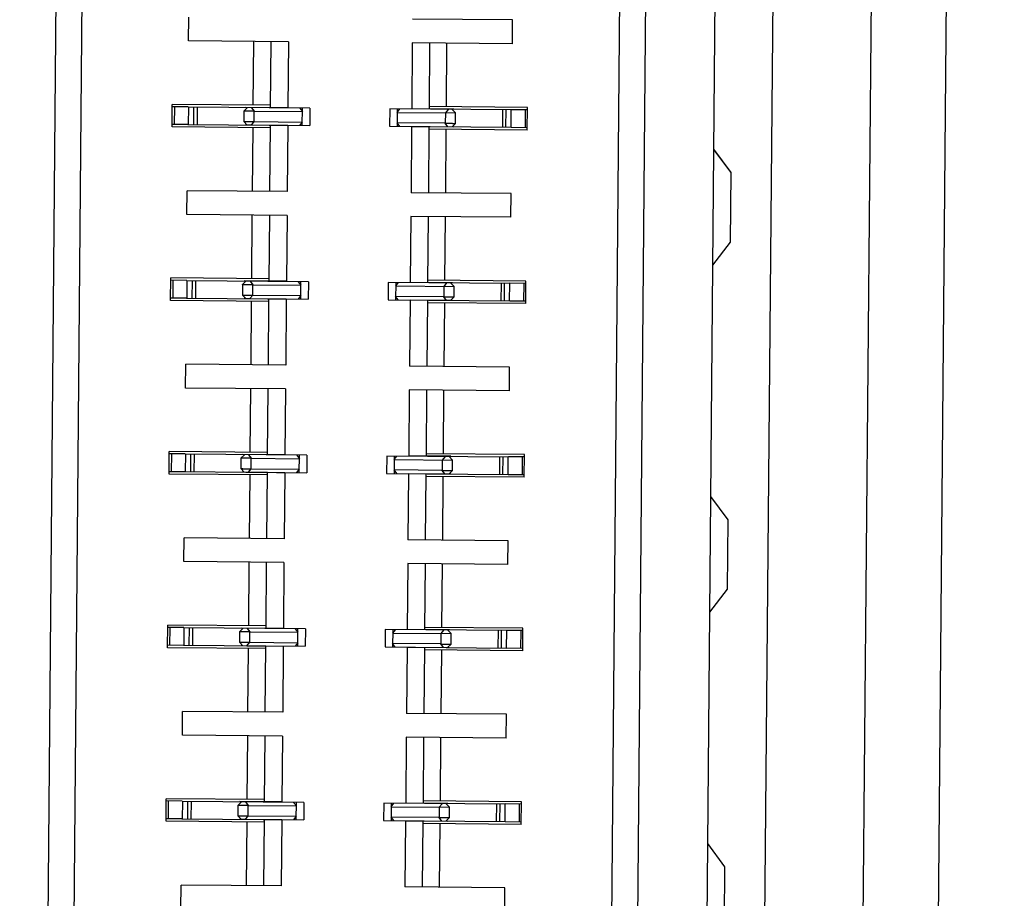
# Model space of a CAD drawing. Header units: inches. Extents: x 0 to 22, y 0 to 17.
# Tile 11 of 85: x 3.454 to 3.789, y 6.827 to 7.126. Entities that reach past the tile are written whole.
import ezdxf

# ---------------------------------------------------------------- set-up
doc = ezdxf.new("R2010")
doc.units = ezdxf.units.IN
doc.header["$LTSCALE"] = 1.21
doc.header["$MEASUREMENT"] = 0
doc.layers.get('0').update_dxf_attribs({"linetype": 'CONTINUOUS'})
doc.layers.add('DIMENSIONS', color=7, linetype='CONTINUOUS')
doc.styles.get("Standard").update_dxf_attribs({"font": 'txt', "width": 0.8})
doc.dimstyles.new('DIMSTYLE_1', dxfattribs={"dimtxt": 0.125, "dimasz": 0.18, "dimexe": 0.18, "dimexo": 0.0625, "dimgap": 0.09, "dimtad": 0, "dimtih": 1, "dimtoh": 1, "dimdec": 3, "dimzin": 4, "dimdsep": 46, "dimtxsty": 'STANDARD', "dimblk": '_FILLED', "dimblk1": '_FILLED', "dimblk2": '_FILLED', "dimcen": 0.09, "dimadec": 0, "dimazin": 0, "dimtp": 0.01, "dimtm": 0.01, "dimtfac": 1, "dimtdec": 3, "dimtofl": 0, "dimtmove": 0, "dimatfit": 3, "dimldrblk": '_FILLED', "dimfxl": 1, "dimtolj": 1, "dimtzin": 4, "dimarcsym": 0})
doc.dimstyles.new('DIMSTYLE_2', dxfattribs={"dimtxt": 0.125, "dimasz": 0.18, "dimexe": 0.18, "dimexo": 0.0625, "dimgap": 0.09, "dimtad": 0, "dimtih": 1, "dimtoh": 1, "dimdec": 3, "dimzin": 4, "dimdsep": 46, "dimtxsty": 'STANDARD', "dimblk": '_FILLED', "dimblk1": '_FILLED', "dimblk2": '_FILLED', "dimcen": 0.09, "dimadec": 0, "dimazin": 0, "dimtp": 0.01, "dimtm": 0.01, "dimtfac": 1, "dimtdec": 3, "dimtofl": 0, "dimtmove": 0, "dimatfit": 3, "dimldrblk": '_FILLED', "dimfxl": 1, "dimtolj": 1, "dimtzin": 4, "dimarcsym": 0})

# ---------------------------------------------------------------- blocks, each defined once
blk = doc.blocks.new('*D4')
at = {"layer": 'DIMENSIONS', "color": 2, "linetype": 'CONTINUOUS'}
blk.add_line((3.69928, 9.97265), (2.51172, 9.97265), dxfattribs=at)
at = {"layer": 'DIMENSIONS', "color": 2, "linetype": 'CONTINUOUS', "width": 0.8}
for s, p in [('[', (1.64922, 9.91015)), (']', (2.34922, 9.91015)), ('4.817', (1.02422, 9.91015)), ('122.36', (1.74922, 9.91015))]:
    blk.add_text(s, height=0.125, dxfattribs=at).set_placement(p)
blk = doc.blocks.new('_FILLED')
at = {"color": 0, "linetype": 'BYBLOCK'}
blk.add_solid([(0, 0), (-1, 0.1736), (-1, -0.1736)], dxfattribs=at)
blk = doc.blocks.new('*D7')
at = {"layer": 'DIMENSIONS', "color": 2, "linetype": 'CONTINUOUS'}
blk.add_line((3.63943, 9.19372), (3.63943, 10.78278), dxfattribs=at)
at = {"layer": 'DIMENSIONS', "color": 2, "linetype": 'CONTINUOUS', "width": 0.8}
for s, p in [(']', (3.70193, 12.17028)), ('7.53', (3.70193, 11.77028)), ('[', (3.70193, 11.67028)), ('.297', (3.70193, 11.14528)), ('2X ', (3.70193, 10.84528))]:
    blk.add_text(s, height=0.125, rotation=90, dxfattribs=at).set_placement(p)
blk = doc.blocks.new('*D10')
at = {"layer": 'DIMENSIONS', "color": 2, "linetype": 'CONTINUOUS'}
for p, q in [((4.04385, 10.09126), (5.35092, 10.09126)), ((5.22592, 10.09126), (5.22592, 7.84404)), ((5.22592, 5.03258), (5.22592, 7.59404)), ((3.54125, 5.03258), (5.35092, 5.03258))]:
    blk.add_line(p, q, dxfattribs=at)
at = {"layer": 'DIMENSIONS', "color": 2, "linetype": 'CONTINUOUS', "xscale": 0.18, "yscale": 0.18, "zscale": 0.18}
for p, rotation in [((5.22592, 10.09126), 90), ((5.22592, 5.03258), 270)]:
    blk.add_blockref('_FILLED', p, dxfattribs=dict(at, rotation=rotation))
at = {"layer": 'DIMENSIONS', "color": 2, "linetype": 'CONTINUOUS', "width": 0.8}
for s, p in [('[', (5.13842, 7.65654)), (']', (5.83842, 7.65654)), ('5.059', (4.51342, 7.65654)), ('128.49', (5.23842, 7.65654))]:
    blk.add_text(s, height=0.125, dxfattribs=at).set_placement(p)

msp = doc.modelspace()

# ---------------------------------------------------------------- linework, layer by layer
at = {"color": 7, "linetype": 'CONTINUOUS'}
for p, q in [((3.75698, 5.71509), (3.7743, 7.69927)), ((3.73158, 5.73697), (3.74852, 7.67784)), ((3.65643, 5.92365), (3.67012, 7.49249)), ((3.68009, 5.92738), (3.69371, 7.48835)), ((3.46904, 7.45884), (3.45596, 5.96081)), ((3.51135, 7.11876), (3.51142, 7.12683)), ((3.62165, 7.12587), (3.58759, 7.12617)), ((3.62158, 7.1178), (3.62165, 7.12587)), ((3.5454, 7.11847), (3.51135, 7.11876)), ((3.5334, 7.09692), (3.53359, 7.11857)), ((3.5393, 7.09608), (3.53949, 7.11852)), ((3.5454, 7.11847), (3.5452, 7.09603)), ((3.58752, 7.1181), (3.58733, 7.09566)), ((3.62158, 7.1178), (3.58752, 7.1181)), ((3.59343, 7.11805), (3.59323, 7.09561)), ((3.59915, 7.09634), (3.59933, 7.118)), ((3.50578, 7.08948), (3.50584, 7.09716)), ((3.53931, 7.09687), (3.50584, 7.09716)), ((3.51127, 7.09632), (3.50584, 7.09637)), ((3.50654, 7.09636), (3.50649, 7.09026)), ((3.55268, 7.09586), (3.51122, 7.09623)), ((3.5143, 7.0962), (3.51425, 7.09029)), ((3.53023, 7.09488), (3.5302, 7.09134)), ((3.53023, 7.09488), (3.53142, 7.09605)), ((3.5452, 7.09603), (3.53083, 7.09615)), ((3.53374, 7.09485), (3.55012, 7.0947)), ((3.5492, 7.09589), (3.55012, 7.0947)), ((3.55012, 7.0947), (3.55013, 7.09589)), ((3.55268, 7.09586), (3.55263, 7.08996)), ((3.57985, 7.09563), (3.5798, 7.08972)), ((3.62131, 7.09526), (3.57985, 7.09563)), ((3.5824, 7.0956), (3.58239, 7.09442)), ((3.58239, 7.09442), (3.58333, 7.0956)), ((3.58239, 7.09442), (3.60228, 7.09425)), ((3.6017, 7.09553), (3.58733, 7.09566)), ((3.6267, 7.0961), (3.59324, 7.0964)), ((3.60228, 7.09425), (3.60111, 7.09544)), ((3.61823, 7.09529), (3.61818, 7.08939)), ((3.6267, 7.09532), (3.62126, 7.09536)), ((3.62599, 7.09532), (3.62593, 7.08922)), ((3.62664, 7.08843), (3.6267, 7.0961)), ((3.5302, 7.09134), (3.53137, 7.09014)), ((3.53371, 7.0913), (3.55009, 7.09116)), ((3.55009, 7.09116), (3.54915, 7.08999)), ((3.55008, 7.08998), (3.55009, 7.09116)), ((3.60224, 7.0907), (3.60228, 7.09425)), ((3.51117, 7.09029), (3.50578, 7.09027)), ((3.53924, 7.08919), (3.50578, 7.08948)), ((3.51117, 7.09032), (3.55263, 7.08996)), ((3.51122, 7.09029), (3.51117, 7.09029)), ((3.53277, 7.09005), (3.53078, 7.09012)), ((3.53925, 7.08998), (3.53277, 7.09005)), ((3.53314, 7.06759), (3.53333, 7.08924)), ((3.53905, 7.06754), (3.53925, 7.08998)), ((3.54515, 7.08992), (3.53925, 7.08998)), ((3.54515, 7.08992), (3.54495, 7.06748)), ((3.5798, 7.08972), (3.62125, 7.08936)), ((3.58236, 7.09088), (3.58235, 7.0897)), ((3.59874, 7.09074), (3.58236, 7.09088)), ((3.58328, 7.08969), (3.58236, 7.09088)), ((3.58727, 7.08956), (3.58708, 7.06712)), ((3.60164, 7.08943), (3.58727, 7.08956)), ((3.59318, 7.08951), (3.59298, 7.06707)), ((3.62664, 7.08843), (3.59317, 7.08872)), ((3.59889, 7.06701), (3.59908, 7.08867)), ((3.60224, 7.0907), (3.60105, 7.08954)), ((3.62664, 7.08921), (3.62121, 7.08926)), ((3.696, 7.07394), (3.69016, 7.08187)), ((3.696, 7.07394), (3.69016, 7.08186)), ((3.69579, 7.05032), (3.696, 7.07394)), ((3.51083, 7.05971), (3.5109, 7.06778)), ((3.54495, 7.06748), (3.5109, 7.06778)), ((3.62113, 7.06682), (3.58708, 7.06712)), ((3.62106, 7.05875), (3.62113, 7.06682)), ((3.54488, 7.05941), (3.51083, 7.05971)), ((3.53288, 7.03786), (3.53307, 7.05952)), ((3.53878, 7.03703), (3.53898, 7.05947)), ((3.54488, 7.05941), (3.54469, 7.03697)), ((3.58701, 7.05905), (3.58681, 7.03661)), ((3.62106, 7.05875), (3.58701, 7.05905)), ((3.59291, 7.059), (3.59272, 7.03655)), ((3.59863, 7.03729), (3.59882, 7.05894)), ((3.68982, 7.0425), (3.69579, 7.05032)), ((3.50526, 7.03043), (3.50533, 7.03811)), ((3.51075, 7.03727), (3.50532, 7.03732)), ((3.53879, 7.03781), (3.50533, 7.03811)), ((3.50603, 7.03731), (3.50598, 7.03121)), ((3.62619, 7.03705), (3.59272, 7.03734)), ((3.55217, 7.03681), (3.51071, 7.03717)), ((3.51378, 7.03715), (3.51373, 7.03124)), ((3.52972, 7.03583), (3.52969, 7.03228)), ((3.52972, 7.03583), (3.53091, 7.037)), ((3.54469, 7.03697), (3.53032, 7.0371)), ((3.53323, 7.03579), (3.5496, 7.03565)), ((3.54869, 7.03684), (3.5496, 7.03565)), ((3.5496, 7.03565), (3.54961, 7.03683)), ((3.55217, 7.03681), (3.55211, 7.03091)), ((3.57933, 7.03657), (3.57928, 7.03067)), ((3.62079, 7.03621), (3.57933, 7.03657)), ((3.58189, 7.03655), (3.58188, 7.03537)), ((3.58188, 7.03537), (3.58281, 7.03654)), ((3.58188, 7.03537), (3.60176, 7.0352)), ((3.60118, 7.03648), (3.58681, 7.03661)), ((3.60176, 7.0352), (3.60059, 7.03639)), ((3.60173, 7.03165), (3.60176, 7.0352)), ((3.61772, 7.03624), (3.61766, 7.03033)), ((3.62618, 7.03626), (3.62075, 7.03631)), ((3.62547, 7.03627), (3.62542, 7.03017)), ((3.62612, 7.02937), (3.62619, 7.03705)), ((3.51066, 7.03124), (3.50527, 7.03122)), ((3.51066, 7.03127), (3.55211, 7.03091)), ((3.5107, 7.03124), (3.51066, 7.03124)), ((3.52969, 7.03228), (3.53086, 7.03109)), ((3.53226, 7.031), (3.53027, 7.03107)), ((3.53873, 7.03092), (3.53226, 7.031)), ((3.5332, 7.03225), (3.54957, 7.03211)), ((3.53853, 7.00848), (3.53873, 7.03092)), ((3.54464, 7.03087), (3.53873, 7.03092)), ((3.54464, 7.03087), (3.54444, 7.00843)), ((3.54957, 7.03211), (3.54864, 7.03094)), ((3.54956, 7.03093), (3.54957, 7.03211)), ((3.57928, 7.03067), (3.62074, 7.03031)), ((3.58185, 7.03183), (3.58184, 7.03065)), ((3.59822, 7.03168), (3.58185, 7.03183)), ((3.58276, 7.03064), (3.58185, 7.03183)), ((3.60173, 7.03165), (3.60054, 7.03048)), ((3.53872, 7.03014), (3.50526, 7.03043)), ((3.53263, 7.00853), (3.53282, 7.03019)), ((3.58676, 7.0305), (3.58656, 7.00806)), ((3.60113, 7.03038), (3.58676, 7.0305)), ((3.59266, 7.03045), (3.59247, 7.00801)), ((3.62612, 7.02937), (3.59266, 7.02967)), ((3.59837, 7.00796), (3.59856, 7.02961)), ((3.62613, 7.03016), (3.6207, 7.03021)), ((3.51032, 7.00066), (3.51039, 7.00873)), ((3.54444, 7.00843), (3.51039, 7.00873)), ((3.62062, 7.00777), (3.58656, 7.00806)), ((3.62055, 6.9997), (3.62062, 7.00777)), ((3.54437, 7.00036), (3.51032, 7.00066)), ((3.53237, 6.97881), (3.53256, 7.00046)), ((3.53827, 6.97797), (3.53846, 7.00041)), ((3.54437, 7.00036), (3.54417, 6.97792)), ((3.58649, 6.99999), (3.5863, 6.97755)), ((3.62055, 6.9997), (3.58649, 6.99999)), ((3.5924, 6.99994), (3.5922, 6.9775)), ((3.59811, 6.97824), (3.5983, 6.99989)), ((3.50474, 6.97138), (3.50481, 6.97905)), ((3.51024, 6.97822), (3.5048, 6.97826)), ((3.53827, 6.97876), (3.50481, 6.97905)), ((3.50551, 6.97826), (3.50546, 6.97216)), ((3.55165, 6.97776), (3.51019, 6.97812)), ((3.51327, 6.97809), (3.51322, 6.97219)), ((3.5292, 6.97677), (3.53039, 6.97794)), ((3.54417, 6.97792), (3.5298, 6.97805)), ((3.54817, 6.97779), (3.54909, 6.9766)), ((3.54909, 6.9766), (3.5491, 6.97778)), ((3.55165, 6.97776), (3.5516, 6.97185)), ((3.57882, 6.97752), (3.57877, 6.97162)), ((3.62028, 6.97716), (3.57882, 6.97752)), ((3.58137, 6.9775), (3.58136, 6.97632)), ((3.58136, 6.97632), (3.5823, 6.97749)), ((3.60067, 6.97743), (3.5863, 6.97755)), ((3.62567, 6.978), (3.59221, 6.97829)), ((3.60124, 6.97614), (3.60007, 6.97733)), ((3.6172, 6.97719), (3.61715, 6.97128)), ((3.62567, 6.97721), (3.62023, 6.97726)), ((3.62496, 6.97722), (3.6249, 6.97111)), ((3.62561, 6.97032), (3.62567, 6.978)), ((3.5292, 6.97677), (3.52917, 6.97323)), ((3.53271, 6.97674), (3.54909, 6.9766)), ((3.58136, 6.97632), (3.60124, 6.97614)), ((3.60121, 6.9726), (3.60124, 6.97614)), ((3.53821, 6.97108), (3.50474, 6.97138)), ((3.51014, 6.97219), (3.50475, 6.97216)), ((3.51014, 6.97221), (3.5516, 6.97185)), ((3.51018, 6.97219), (3.51014, 6.97219)), ((3.52917, 6.97323), (3.53034, 6.97204)), ((3.53174, 6.97195), (3.52975, 6.97202)), ((3.53821, 6.97187), (3.53174, 6.97195)), ((3.53211, 6.94948), (3.5323, 6.97113)), ((3.53268, 6.9732), (3.54906, 6.97306)), ((3.53802, 6.94943), (3.53821, 6.97187)), ((3.54412, 6.97182), (3.53821, 6.97187)), ((3.54412, 6.97182), (3.54392, 6.94938)), ((3.54906, 6.97306), (3.54812, 6.97188)), ((3.54905, 6.97187), (3.54906, 6.97306)), ((3.57877, 6.97162), (3.62022, 6.97125)), ((3.58133, 6.97277), (3.58132, 6.97159)), ((3.5977, 6.97263), (3.58133, 6.97277)), ((3.58225, 6.97158), (3.58133, 6.97277)), ((3.58624, 6.97145), (3.58605, 6.94901)), ((3.60061, 6.97133), (3.58624, 6.97145)), ((3.59215, 6.9714), (3.59195, 6.94896)), ((3.62561, 6.97032), (3.59214, 6.97061)), ((3.59786, 6.94891), (3.59805, 6.97056)), ((3.60121, 6.9726), (3.60002, 6.97143)), ((3.62561, 6.97111), (3.62018, 6.97116)), ((3.69497, 6.95583), (3.68913, 6.96376)), ((3.69497, 6.95584), (3.68913, 6.96376)), ((3.69476, 6.93222), (3.69497, 6.95584)), ((3.5098, 6.94161), (3.50987, 6.94968)), ((3.54392, 6.94938), (3.50987, 6.94968)), ((3.6201, 6.94871), (3.58605, 6.94901)), ((3.62003, 6.94064), (3.6201, 6.94871)), ((3.54385, 6.94131), (3.5098, 6.94161)), ((3.53185, 6.91976), (3.53204, 6.94141)), ((3.53775, 6.91892), (3.53795, 6.94136)), ((3.54385, 6.94131), (3.54366, 6.91887)), ((3.58598, 6.94094), (3.58578, 6.9185)), ((3.62003, 6.94064), (3.58598, 6.94094)), ((3.59188, 6.94089), (3.59169, 6.91845)), ((3.5976, 6.91919), (3.59779, 6.94084)), ((3.68879, 6.92439), (3.69476, 6.93222)), ((3.50423, 6.91232), (3.5043, 6.92)), ((3.50972, 6.91916), (3.50429, 6.91921)), ((3.53776, 6.91971), (3.5043, 6.92)), ((3.505, 6.91921), (3.50494, 6.9131)), ((3.55114, 6.9187), (3.50968, 6.91907)), ((3.51275, 6.91904), (3.5127, 6.91313)), ((3.52869, 6.91772), (3.52866, 6.91418)), ((3.52869, 6.91772), (3.52988, 6.91889)), ((3.54366, 6.91887), (3.52929, 6.91899)), ((3.5322, 6.91769), (3.54857, 6.91755)), ((3.54766, 6.91874), (3.54857, 6.91755)), ((3.54857, 6.91755), (3.54858, 6.91873)), ((3.55114, 6.9187), (3.55108, 6.9128)), ((3.5783, 6.91847), (3.57825, 6.91256)), ((3.61976, 6.91811), (3.5783, 6.91847)), ((3.58086, 6.91845), (3.58085, 6.91726)), ((3.58085, 6.91726), (3.58178, 6.91844)), ((3.58085, 6.91726), (3.60073, 6.91709)), ((3.60015, 6.91838), (3.58578, 6.9185)), ((3.62516, 6.91894), (3.59169, 6.91924)), ((3.60073, 6.91709), (3.59956, 6.91828)), ((3.6007, 6.91355), (3.60073, 6.91709)), ((3.61669, 6.91813), (3.61663, 6.91223)), ((3.62515, 6.91816), (3.61972, 6.9182)), ((3.62444, 6.91816), (3.62439, 6.91206)), ((3.62509, 6.91127), (3.62516, 6.91894)), ((3.52866, 6.91418), (3.52983, 6.91298)), ((3.53217, 6.91415), (3.54854, 6.914)), ((3.54854, 6.914), (3.5476, 6.91283)), ((3.54853, 6.91282), (3.54854, 6.914)), ((3.58082, 6.91372), (3.5808, 6.91254)), ((3.59719, 6.91358), (3.58082, 6.91372)), ((3.58173, 6.91253), (3.58082, 6.91372)), ((3.6007, 6.91355), (3.59951, 6.91238)), ((3.53769, 6.91203), (3.50423, 6.91232)), ((3.50963, 6.91313), (3.50424, 6.91311)), ((3.50963, 6.91316), (3.55108, 6.9128)), ((3.50967, 6.91314), (3.50963, 6.91313)), ((3.53123, 6.91289), (3.52924, 6.91297)), ((3.5377, 6.91282), (3.53123, 6.91289)), ((3.5316, 6.89043), (3.53179, 6.91208)), ((3.5375, 6.89038), (3.5377, 6.91282)), ((3.5436, 6.91277), (3.5377, 6.91282)), ((3.5436, 6.91277), (3.54341, 6.89033)), ((3.57825, 6.91256), (3.61971, 6.9122)), ((3.58573, 6.9124), (3.58553, 6.88996)), ((3.6001, 6.91227), (3.58573, 6.9124)), ((3.59163, 6.91235), (3.59144, 6.88991)), ((3.62509, 6.91127), (3.59163, 6.91156)), ((3.59734, 6.88986), (3.59753, 6.91151)), ((3.6251, 6.91206), (3.61966, 6.9121)), ((3.50928, 6.88255), (3.50935, 6.89062)), ((3.54341, 6.89033), (3.50935, 6.89062)), ((3.61959, 6.88966), (3.58553, 6.88996)), ((3.61952, 6.88159), (3.61959, 6.88966)), ((3.54334, 6.88226), (3.50928, 6.88255)), ((3.53134, 6.86071), (3.53153, 6.88236)), ((3.53724, 6.85987), (3.53743, 6.88231)), ((3.54334, 6.88226), (3.54314, 6.85982)), ((3.58546, 6.88189), (3.58527, 6.85945)), ((3.61952, 6.88159), (3.58546, 6.88189)), ((3.59137, 6.88184), (3.59117, 6.8594)), ((3.59708, 6.86013), (3.59727, 6.88178)), ((3.50371, 6.85327), (3.50378, 6.86095)), ((3.50921, 6.86011), (3.50377, 6.86016)), ((3.53724, 6.86065), (3.50378, 6.86095)), ((3.50448, 6.86015), (3.50443, 6.85405)), ((3.55062, 6.85965), (3.50916, 6.86001)), ((3.51224, 6.85999), (3.51219, 6.85408)), ((3.52817, 6.85867), (3.52936, 6.85984)), ((3.54314, 6.85982), (3.52877, 6.85994)), ((3.62464, 6.85989), (3.59118, 6.86018)), ((3.62458, 6.85221), (3.62464, 6.85989)), ((3.52817, 6.85867), (3.52814, 6.85512)), ((3.53168, 6.85864), (3.54806, 6.85849)), ((3.54714, 6.85968), (3.54806, 6.85849)), ((3.54806, 6.85849), (3.54807, 6.85967)), ((3.55062, 6.85965), (3.55057, 6.85375)), ((3.57779, 6.85941), (3.57774, 6.85351)), ((3.61925, 6.85905), (3.57779, 6.85941)), ((3.58034, 6.85939), (3.58033, 6.85821)), ((3.58033, 6.85821), (3.58127, 6.85938)), ((3.58033, 6.85821), (3.60021, 6.85804)), ((3.59964, 6.85932), (3.58527, 6.85945)), ((3.60021, 6.85804), (3.59904, 6.85923)), ((3.60018, 6.85449), (3.60021, 6.85804)), ((3.61617, 6.85908), (3.61612, 6.85317)), ((3.62464, 6.8591), (3.6192, 6.85915)), ((3.62393, 6.85911), (3.62387, 6.85301)), ((3.53718, 6.85298), (3.50371, 6.85327)), ((3.50911, 6.85408), (3.50372, 6.85406)), ((3.50911, 6.85411), (3.55057, 6.85375)), ((3.50915, 6.85408), (3.50911, 6.85408)), ((3.52814, 6.85512), (3.52931, 6.85393)), ((3.53071, 6.85384), (3.52872, 6.85391)), ((3.53718, 6.85376), (3.53071, 6.85384)), ((3.53108, 6.83138), (3.53127, 6.85303)), ((3.53165, 6.85509), (3.54803, 6.85495)), ((3.53699, 6.83132), (3.53718, 6.85376)), ((3.54309, 6.85371), (3.53718, 6.85376)), ((3.54309, 6.85371), (3.54289, 6.83127)), ((3.54803, 6.85495), (3.54709, 6.85378)), ((3.54801, 6.85377), (3.54803, 6.85495)), ((3.57774, 6.85351), (3.61919, 6.85315)), ((3.5803, 6.85467), (3.58029, 6.85349)), ((3.59667, 6.85453), (3.5803, 6.85467)), ((3.58121, 6.85348), (3.5803, 6.85467)), ((3.58521, 6.85335), (3.58502, 6.83091)), ((3.59958, 6.85322), (3.58521, 6.85335)), ((3.59112, 6.85329), (3.59092, 6.83085)), ((3.60018, 6.85449), (3.59899, 6.85332)), ((3.62458, 6.853), (3.61915, 6.85305)), ((3.62458, 6.85221), (3.59111, 6.85251)), ((3.59683, 6.8308), (3.59702, 6.85246)), ((3.69394, 6.83773), (3.6881, 6.84566)), ((3.69394, 6.83773), (3.6881, 6.84565)), ((3.69373, 6.81411), (3.69394, 6.83773)), ((3.50877, 6.8235), (3.50884, 6.83157)), ((3.54289, 6.83127), (3.50884, 6.83157)), ((3.61907, 6.83061), (3.58502, 6.83091)), ((3.619, 6.82254), (3.61907, 6.83061))]:
    msp.add_line(p, q, dxfattribs=at)
at = {"color": 9, "linetype": 'CONTINUOUS'}
for p, q in [((3.69977, 5.92721), (3.7134, 7.48818)), ((3.64774, 5.94296), (3.6611, 7.47334)), ((3.47775, 7.44266), (3.46496, 5.97683)), ((3.51132, 7.09632), (3.51127, 7.09022)), ((3.51315, 7.0903), (3.5132, 7.09621)), ((3.53283, 7.09604), (3.53374, 7.09485)), ((3.53371, 7.0913), (3.53374, 7.09485)), ((3.55009, 7.09116), (3.55012, 7.0947)), ((3.58239, 7.09442), (3.58236, 7.09088)), ((3.59877, 7.09428), (3.59874, 7.09074)), ((3.5997, 7.09545), (3.59877, 7.09428)), ((3.61933, 7.09528), (3.61927, 7.08938)), ((3.62116, 7.08926), (3.62121, 7.09536)), ((3.53278, 7.09013), (3.53371, 7.0913)), ((3.59965, 7.08955), (3.59874, 7.09074)), ((3.5108, 7.03727), (3.51075, 7.03117)), ((3.51264, 7.03125), (3.51269, 7.03715)), ((3.53231, 7.03698), (3.53323, 7.03579)), ((3.5332, 7.03225), (3.53323, 7.03579)), ((3.54957, 7.03211), (3.5496, 7.03565)), ((3.58188, 7.03537), (3.58185, 7.03183)), ((3.59825, 7.03523), (3.59822, 7.03168)), ((3.59919, 7.0364), (3.59825, 7.03523)), ((3.61881, 7.03623), (3.61876, 7.03032)), ((3.62064, 7.03021), (3.6207, 7.03631)), ((3.53226, 7.03108), (3.5332, 7.03225)), ((3.59914, 7.03049), (3.59822, 7.03168)), ((3.51029, 6.97822), (3.51024, 6.97211)), ((3.51212, 6.9722), (3.51217, 6.9781)), ((3.5318, 6.97793), (3.53271, 6.97674)), ((3.59867, 6.97735), (3.59774, 6.97617)), ((3.6183, 6.97718), (3.61824, 6.97127)), ((3.62013, 6.97116), (3.62018, 6.97726)), ((3.53268, 6.9732), (3.53271, 6.97674)), ((3.54906, 6.97306), (3.54909, 6.9766)), ((3.58136, 6.97632), (3.58133, 6.97277)), ((3.59774, 6.97617), (3.5977, 6.97263)), ((3.53175, 6.97203), (3.53268, 6.9732)), ((3.59862, 6.97144), (3.5977, 6.97263)), ((3.50977, 6.91916), (3.50972, 6.91306)), ((3.51161, 6.91314), (3.51166, 6.91905)), ((3.53128, 6.91888), (3.5322, 6.91769)), ((3.53217, 6.91415), (3.5322, 6.91769)), ((3.54854, 6.914), (3.54857, 6.91755)), ((3.58085, 6.91726), (3.58082, 6.91372)), ((3.59722, 6.91712), (3.59719, 6.91358)), ((3.59816, 6.91829), (3.59722, 6.91712)), ((3.61778, 6.91812), (3.61773, 6.91222)), ((3.61961, 6.9121), (3.61967, 6.91821)), ((3.53123, 6.91297), (3.53217, 6.91415)), ((3.5981, 6.91239), (3.59719, 6.91358)), ((3.50926, 6.86011), (3.50921, 6.85401)), ((3.51109, 6.85409), (3.51114, 6.86)), ((3.53077, 6.85983), (3.53168, 6.85864)), ((3.53165, 6.85509), (3.53168, 6.85864)), ((3.54803, 6.85495), (3.54806, 6.85849)), ((3.58033, 6.85821), (3.5803, 6.85467)), ((3.5967, 6.85807), (3.59667, 6.85453)), ((3.59764, 6.85924), (3.5967, 6.85807)), ((3.61726, 6.85907), (3.61721, 6.85316)), ((3.6191, 6.85305), (3.61915, 6.85915)), ((3.53072, 6.85392), (3.53165, 6.85509)), ((3.59759, 6.85334), (3.59667, 6.85453))]:
    msp.add_line(p, q, dxfattribs=at)
at = {"color": 7, "linetype": 'CONTINUOUS'}
for points, knots in [([(3.53374, 7.09485), (3.5337, 7.09485), (3.53362, 7.09485), (3.53348, 7.09485), (3.53334, 7.09485), (3.53318, 7.09485), (3.53301, 7.09486), (3.53284, 7.09486), (3.53267, 7.09486), (3.53249, 7.09486), (3.5323, 7.09486), (3.53212, 7.09486), (3.53194, 7.09487), (3.53176, 7.09487), (3.53158, 7.09487), (3.53141, 7.09487), (3.53124, 7.09487), (3.53109, 7.09487), (3.53094, 7.09487), (3.53081, 7.09487), (3.53068, 7.09488), (3.53057, 7.09488), (3.53048, 7.09488), (3.5304, 7.09488), (3.53033, 7.09488), (3.53028, 7.09488), (3.53026, 7.09488), (3.53023, 7.09488), (3.53023, 7.09488)], [0, 0, 0, 0, 0.034499, 0.073061, 0.115018, 0.159886, 0.207217, 0.25634, 0.306743, 0.358111, 0.410085, 0.462458, 0.514869, 0.566725, 0.617525, 0.666737, 0.71371, 0.758002, 0.799453, 0.837849, 0.873018, 0.904615, 0.93217, 0.955383, 0.974046, 0.987836, 0.996565, 1, 1, 1, 1]), ([(3.5302, 7.09134), (3.5302, 7.09134), (3.53023, 7.09134), (3.53025, 7.09134), (3.5303, 7.09133), (3.53036, 7.09133), (3.53044, 7.09133), (3.53054, 7.09133), (3.53065, 7.09133), (3.53077, 7.09133), (3.53091, 7.09133), (3.53105, 7.09133), (3.53121, 7.09133), (3.53137, 7.09132), (3.53155, 7.09132), (3.53173, 7.09132), (3.53191, 7.09132), (3.5321, 7.09132), (3.53228, 7.09132), (3.53246, 7.09132), (3.53264, 7.09131), (3.53282, 7.09131), (3.53299, 7.09131), (3.53315, 7.09131), (3.53331, 7.09131), (3.53345, 7.09131), (3.53359, 7.09131), (3.53367, 7.0913), (3.53371, 7.0913)], [0, 0, 0, 0, 0.003207, 0.011544, 0.024848, 0.04295, 0.065704, 0.093086, 0.124814, 0.16031, 0.199071, 0.240897, 0.28558, 0.332998, 0.382748, 0.43419, 0.486763, 0.539796, 0.592483, 0.644385, 0.695425, 0.745421, 0.79423, 0.841334, 0.885979, 0.927654, 0.965877, 1, 1, 1, 1]), ([(3.59874, 7.09074), (3.59878, 7.09074), (3.59887, 7.09073), (3.599, 7.09073), (3.59915, 7.09073), (3.59931, 7.09073), (3.59947, 7.09073), (3.59964, 7.09073), (3.59982, 7.09073), (3.6, 7.09072), (3.60019, 7.09072), (3.60037, 7.09072), (3.60056, 7.09072), (3.60074, 7.09072), (3.60091, 7.09072), (3.60108, 7.09072), (3.60125, 7.09071), (3.6014, 7.09071), (3.60155, 7.09071), (3.60168, 7.09071), (3.6018, 7.09071), (3.60191, 7.09071), (3.60201, 7.09071), (3.60209, 7.09071), (3.60215, 7.09071), (3.6022, 7.09071), (3.60222, 7.09071), (3.60224, 7.0907), (3.60224, 7.0907)], [0, 0, 0, 0, 0.036248, 0.075513, 0.117557, 0.162227, 0.209295, 0.258292, 0.309057, 0.361174, 0.413958, 0.467051, 0.519884, 0.571689, 0.621978, 0.670472, 0.716871, 0.761085, 0.80273, 0.841276, 0.876334, 0.907561, 0.934576, 0.957134, 0.975067, 0.988294, 0.996759, 1, 1, 1, 1]), ([(3.53323, 7.03579), (3.53319, 7.03579), (3.5331, 7.0358), (3.53297, 7.0358), (3.53282, 7.0358), (3.53266, 7.0358), (3.5325, 7.0358), (3.53233, 7.0358), (3.53215, 7.0358), (3.53197, 7.03581), (3.53179, 7.03581), (3.53161, 7.03581), (3.53142, 7.03581), (3.53124, 7.03581), (3.53106, 7.03582), (3.53089, 7.03582), (3.53073, 7.03582), (3.53057, 7.03582), (3.53043, 7.03582), (3.53029, 7.03582), (3.53017, 7.03582), (3.53006, 7.03582), (3.52996, 7.03582), (3.52988, 7.03583), (3.52982, 7.03582), (3.52976, 7.03582), (3.52974, 7.03583), (3.52972, 7.03583), (3.52972, 7.03583)], [0, 0, 0, 0, 0.034499, 0.073061, 0.115018, 0.159886, 0.207217, 0.25634, 0.306743, 0.358111, 0.410085, 0.462458, 0.514869, 0.566725, 0.617525, 0.666737, 0.71371, 0.758002, 0.799453, 0.837849, 0.873018, 0.904615, 0.93217, 0.955383, 0.974046, 0.987836, 0.996565, 1, 1, 1, 1]), ([(3.52969, 7.03228), (3.52969, 7.03228), (3.52971, 7.03228), (3.52973, 7.03228), (3.52978, 7.03228), (3.52984, 7.03228), (3.52992, 7.03228), (3.53002, 7.03228), (3.53013, 7.03228), (3.53025, 7.03228), (3.53039, 7.03228), (3.53054, 7.03228), (3.53069, 7.03227), (3.53086, 7.03227), (3.53103, 7.03227), (3.53121, 7.03227), (3.5314, 7.03227), (3.53158, 7.03227), (3.53177, 7.03227), (3.53195, 7.03226), (3.53213, 7.03226), (3.5323, 7.03226), (3.53247, 7.03226), (3.53264, 7.03226), (3.53279, 7.03225), (3.53294, 7.03225), (3.53307, 7.03225), (3.53316, 7.03225), (3.5332, 7.03225)], [0, 0, 0, 0, 0.003207, 0.011544, 0.024848, 0.04295, 0.065704, 0.093086, 0.124814, 0.16031, 0.199071, 0.240897, 0.28558, 0.332998, 0.382748, 0.43419, 0.486763, 0.539796, 0.592483, 0.644385, 0.695425, 0.745421, 0.79423, 0.841334, 0.885979, 0.927654, 0.965877, 1, 1, 1, 1]), ([(3.59822, 7.03168), (3.59826, 7.03168), (3.59835, 7.03168), (3.59849, 7.03168), (3.59864, 7.03168), (3.59879, 7.03168), (3.59896, 7.03168), (3.59913, 7.03168), (3.59931, 7.03167), (3.59949, 7.03167), (3.59967, 7.03167), (3.59986, 7.03167), (3.60004, 7.03167), (3.60022, 7.03167), (3.6004, 7.03166), (3.60057, 7.03166), (3.60073, 7.03166), (3.60089, 7.03166), (3.60103, 7.03166), (3.60117, 7.03166), (3.60129, 7.03166), (3.6014, 7.03165), (3.60149, 7.03165), (3.60157, 7.03165), (3.60163, 7.03165), (3.60168, 7.03165), (3.6017, 7.03165), (3.60173, 7.03165), (3.60173, 7.03165)], [0, 0, 0, 0, 0.036248, 0.075513, 0.117557, 0.162227, 0.209295, 0.258292, 0.309057, 0.361174, 0.413958, 0.467051, 0.519884, 0.571689, 0.621978, 0.670472, 0.716871, 0.761085, 0.80273, 0.841276, 0.876334, 0.907561, 0.934576, 0.957134, 0.975067, 0.988294, 0.996759, 1, 1, 1, 1]), ([(3.53271, 6.97674), (3.53267, 6.97674), (3.53259, 6.97674), (3.53245, 6.97674), (3.53231, 6.97675), (3.53215, 6.97675), (3.53198, 6.97675), (3.53181, 6.97675), (3.53164, 6.97675), (3.53146, 6.97675), (3.53127, 6.97675), (3.53109, 6.97676), (3.53091, 6.97676), (3.53073, 6.97676), (3.53055, 6.97676), (3.53038, 6.97676), (3.53021, 6.97676), (3.53006, 6.97676), (3.52991, 6.97677), (3.52978, 6.97677), (3.52965, 6.97677), (3.52954, 6.97677), (3.52945, 6.97677), (3.52937, 6.97677), (3.5293, 6.97677), (3.52925, 6.97677), (3.52923, 6.97677), (3.5292, 6.97677), (3.5292, 6.97677)], [0, 0, 0, 0, 0.034499, 0.073061, 0.115018, 0.159886, 0.207217, 0.25634, 0.306743, 0.358111, 0.410085, 0.462458, 0.514869, 0.566725, 0.617525, 0.666737, 0.71371, 0.758002, 0.799453, 0.837849, 0.873018, 0.904615, 0.93217, 0.955383, 0.974046, 0.987836, 0.996565, 1, 1, 1, 1]), ([(3.52917, 6.97323), (3.52917, 6.97323), (3.5292, 6.97323), (3.52922, 6.97323), (3.52927, 6.97323), (3.52933, 6.97323), (3.52941, 6.97323), (3.5295, 6.97323), (3.52962, 6.97323), (3.52974, 6.97323), (3.52987, 6.97322), (3.53002, 6.97322), (3.53018, 6.97322), (3.53034, 6.97322), (3.53052, 6.97322), (3.5307, 6.97321), (3.53088, 6.97321), (3.53107, 6.97321), (3.53125, 6.97321), (3.53143, 6.97321), (3.53161, 6.97321), (3.53179, 6.97321), (3.53196, 6.9732), (3.53212, 6.9732), (3.53228, 6.9732), (3.53242, 6.9732), (3.53256, 6.9732), (3.53264, 6.9732), (3.53268, 6.9732)], [0, 0, 0, 0, 0.003207, 0.011544, 0.024848, 0.04295, 0.065704, 0.093086, 0.124814, 0.16031, 0.199071, 0.240897, 0.28558, 0.332998, 0.382748, 0.43419, 0.486763, 0.539796, 0.592483, 0.644385, 0.695425, 0.745421, 0.79423, 0.841334, 0.885979, 0.927654, 0.965877, 1, 1, 1, 1]), ([(3.5977, 6.97263), (3.59775, 6.97263), (3.59784, 6.97263), (3.59797, 6.97263), (3.59812, 6.97263), (3.59828, 6.97263), (3.59844, 6.97262), (3.59861, 6.97262), (3.59879, 6.97262), (3.59897, 6.97262), (3.59916, 6.97262), (3.59934, 6.97261), (3.59953, 6.97261), (3.59971, 6.97261), (3.59988, 6.97261), (3.60005, 6.97261), (3.60022, 6.97261), (3.60037, 6.97261), (3.60052, 6.9726), (3.60065, 6.9726), (3.60077, 6.9726), (3.60088, 6.9726), (3.60098, 6.9726), (3.60106, 6.9726), (3.60112, 6.9726), (3.60117, 6.9726), (3.60119, 6.9726), (3.60121, 6.9726), (3.60121, 6.9726)], [0, 0, 0, 0, 0.036248, 0.075513, 0.117557, 0.162227, 0.209295, 0.258292, 0.309057, 0.361174, 0.413958, 0.467051, 0.519884, 0.571689, 0.621978, 0.670472, 0.716871, 0.761085, 0.80273, 0.841276, 0.876334, 0.907561, 0.934576, 0.957134, 0.975067, 0.988294, 0.996759, 1, 1, 1, 1]), ([(3.5322, 6.91769), (3.53216, 6.91769), (3.53207, 6.91769), (3.53194, 6.91769), (3.53179, 6.91769), (3.53163, 6.9177), (3.53147, 6.9177), (3.5313, 6.9177), (3.53112, 6.9177), (3.53094, 6.9177), (3.53076, 6.9177), (3.53057, 6.9177), (3.53039, 6.91771), (3.53021, 6.91771), (3.53003, 6.91771), (3.52986, 6.91771), (3.5297, 6.91771), (3.52954, 6.91771), (3.5294, 6.91771), (3.52926, 6.91772), (3.52914, 6.91772), (3.52903, 6.91772), (3.52893, 6.91772), (3.52885, 6.91772), (3.52879, 6.91772), (3.52873, 6.91772), (3.52871, 6.91772), (3.52869, 6.91772), (3.52869, 6.91772)], [0, 0, 0, 0, 0.034499, 0.073061, 0.115018, 0.159886, 0.207217, 0.25634, 0.306743, 0.358111, 0.410085, 0.462458, 0.514869, 0.566725, 0.617525, 0.666737, 0.71371, 0.758002, 0.799453, 0.837849, 0.873018, 0.904615, 0.93217, 0.955383, 0.974046, 0.987836, 0.996565, 1, 1, 1, 1]), ([(3.52866, 6.91418), (3.52866, 6.91418), (3.52868, 6.91418), (3.5287, 6.91418), (3.52875, 6.91418), (3.52881, 6.91417), (3.52889, 6.91417), (3.52899, 6.91417), (3.5291, 6.91417), (3.52922, 6.91417), (3.52936, 6.91417), (3.52951, 6.91417), (3.52966, 6.91417), (3.52983, 6.91416), (3.53, 6.91416), (3.53018, 6.91416), (3.53037, 6.91416), (3.53055, 6.91416), (3.53074, 6.91416), (3.53092, 6.91416), (3.5311, 6.91416), (3.53127, 6.91415), (3.53144, 6.91415), (3.53161, 6.91415), (3.53176, 6.91415), (3.53191, 6.91415), (3.53204, 6.91415), (3.53213, 6.91415), (3.53217, 6.91415)], [0, 0, 0, 0, 0.003207, 0.011544, 0.024848, 0.04295, 0.065704, 0.093086, 0.124814, 0.16031, 0.199071, 0.240897, 0.28558, 0.332998, 0.382748, 0.43419, 0.486763, 0.539796, 0.592483, 0.644385, 0.695425, 0.745421, 0.79423, 0.841334, 0.885979, 0.927654, 0.965877, 1, 1, 1, 1]), ([(3.59719, 6.91358), (3.59723, 6.91358), (3.59732, 6.91357), (3.59746, 6.91357), (3.5976, 6.91357), (3.59776, 6.91357), (3.59793, 6.91357), (3.5981, 6.91357), (3.59827, 6.91357), (3.59846, 6.91357), (3.59864, 6.91356), (3.59883, 6.91356), (3.59901, 6.91356), (3.59919, 6.91356), (3.59937, 6.91356), (3.59954, 6.91356), (3.5997, 6.91356), (3.59986, 6.91355), (3.6, 6.91355), (3.60014, 6.91355), (3.60026, 6.91355), (3.60037, 6.91355), (3.60046, 6.91355), (3.60054, 6.91355), (3.6006, 6.91355), (3.60065, 6.91355), (3.60067, 6.91355), (3.6007, 6.91355), (3.6007, 6.91355)], [0, 0, 0, 0, 0.036248, 0.075513, 0.117557, 0.162227, 0.209295, 0.258292, 0.309057, 0.361174, 0.413958, 0.467051, 0.519884, 0.571689, 0.621978, 0.670472, 0.716871, 0.761085, 0.80273, 0.841276, 0.876334, 0.907561, 0.934576, 0.957134, 0.975067, 0.988294, 0.996759, 1, 1, 1, 1]), ([(3.53168, 6.85864), (3.53164, 6.85864), (3.53156, 6.85864), (3.53142, 6.85864), (3.53128, 6.85864), (3.53112, 6.85864), (3.53095, 6.85864), (3.53078, 6.85864), (3.5306, 6.85865), (3.53043, 6.85865), (3.53024, 6.85865), (3.53006, 6.85865), (3.52988, 6.85865), (3.5297, 6.85866), (3.52952, 6.85866), (3.52935, 6.85866), (3.52918, 6.85866), (3.52903, 6.85866), (3.52888, 6.85866), (3.52875, 6.85866), (3.52862, 6.85866), (3.52851, 6.85867), (3.52842, 6.85867), (3.52833, 6.85867), (3.52827, 6.85867), (3.52822, 6.85867), (3.5282, 6.85867), (3.52817, 6.85867), (3.52817, 6.85867)], [0, 0, 0, 0, 0.034499, 0.073061, 0.115018, 0.159886, 0.207217, 0.25634, 0.306743, 0.358111, 0.410085, 0.462458, 0.514869, 0.566725, 0.617525, 0.666737, 0.71371, 0.758002, 0.799453, 0.837849, 0.873018, 0.904615, 0.93217, 0.955383, 0.974046, 0.987836, 0.996565, 1, 1, 1, 1]), ([(3.52814, 6.85512), (3.52814, 6.85512), (3.52817, 6.85512), (3.52818, 6.85512), (3.52824, 6.85512), (3.5283, 6.85512), (3.52838, 6.85512), (3.52847, 6.85512), (3.52858, 6.85512), (3.52871, 6.85512), (3.52884, 6.85512), (3.52899, 6.85512), (3.52915, 6.85511), (3.52931, 6.85511), (3.52949, 6.85511), (3.52967, 6.85511), (3.52985, 6.85511), (3.53004, 6.85511), (3.53022, 6.85511), (3.5304, 6.8551), (3.53058, 6.8551), (3.53076, 6.8551), (3.53093, 6.8551), (3.53109, 6.8551), (3.53125, 6.8551), (3.53139, 6.8551), (3.53153, 6.8551), (3.53161, 6.85509), (3.53165, 6.85509)], [0, 0, 0, 0, 0.003207, 0.011544, 0.024848, 0.04295, 0.065704, 0.093086, 0.124814, 0.16031, 0.199071, 0.240897, 0.28558, 0.332998, 0.382748, 0.43419, 0.486763, 0.539796, 0.592483, 0.644385, 0.695425, 0.745421, 0.79423, 0.841334, 0.885979, 0.927654, 0.965877, 1, 1, 1, 1]), ([(3.59667, 6.85453), (3.59672, 6.85452), (3.5968, 6.85452), (3.59694, 6.85452), (3.59709, 6.85452), (3.59725, 6.85452), (3.59741, 6.85452), (3.59758, 6.85452), (3.59776, 6.85452), (3.59794, 6.85451), (3.59813, 6.85451), (3.59831, 6.85451), (3.5985, 6.85451), (3.59868, 6.85451), (3.59885, 6.85451), (3.59902, 6.8545), (3.59919, 6.8545), (3.59934, 6.8545), (3.59949, 6.8545), (3.59962, 6.8545), (3.59974, 6.8545), (3.59985, 6.8545), (3.59995, 6.8545), (3.60003, 6.8545), (3.60009, 6.8545), (3.60014, 6.85449), (3.60016, 6.85449), (3.60018, 6.85449), (3.60018, 6.85449)], [0, 0, 0, 0, 0.036248, 0.075513, 0.117557, 0.162227, 0.209295, 0.258292, 0.309057, 0.361174, 0.413958, 0.467051, 0.519884, 0.571689, 0.621978, 0.670472, 0.716871, 0.761085, 0.80273, 0.841276, 0.876334, 0.907561, 0.934576, 0.957134, 0.975067, 0.988294, 0.996759, 1, 1, 1, 1])]:
    msp.add_open_spline(points, degree=3, knots=knots, dxfattribs=at)

# ---------------------------------------------------------------- dimensions: what is measured, and where the dimension line sits
at = {"layer": 'DIMENSIONS', "color": 2, "linetype": 'CONTINUOUS'}
dim = msp.add_ordinate_dim(feature_location=(3.63943, 9.19372), offset=(0, 1.58905), dtype=1, origin=(3.34282, 5.15521), text='2X <>', dimstyle='DIMSTYLE_1', dxfattribs=at)
dim.commit()
dim.dimension.update_dxf_attribs({"geometry": '*D7', "text_midpoint": (3.63943, 11.55778)})
dim = msp.add_linear_dim(base=(5.22592, 5.03258), p1=(4.04385, 10.09126), p2=(3.54125, 5.03258), angle=270, dimstyle='DIMSTYLE_2', dxfattribs=at)
dim.commit()
dim.dimension.update_dxf_attribs({"geometry": '*D10', "text_midpoint": (5.22592, 7.71904), "dimtype": 160})
dim = msp.add_ordinate_dim(feature_location=(3.69928, 9.97265), offset=(-1.18756, 0), dtype=0, origin=(3.21772, 5.15521), dimstyle='DIMSTYLE_1', dxfattribs=at)
dim.commit()
dim.dimension.update_dxf_attribs({"geometry": '*D4', "text_midpoint": (1.73672, 9.97265)})

doc.saveas('drawing.dxf')
